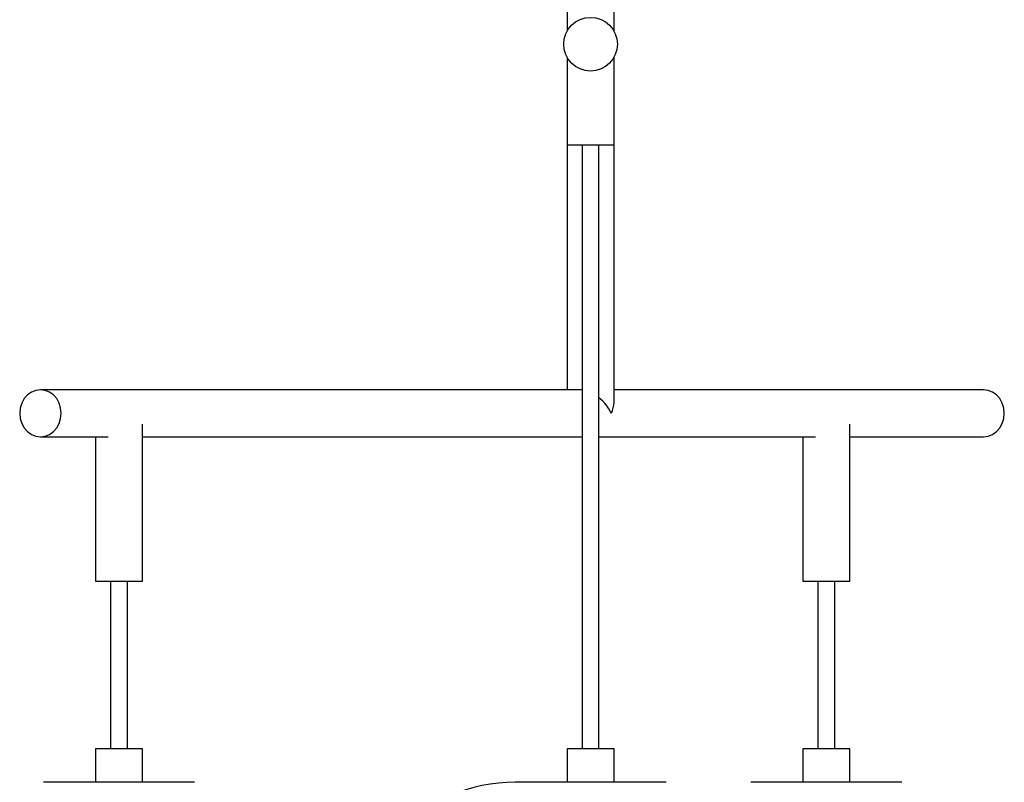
# Model space of a CAD drawing. Header units: millimetres. Extents: x -437 to -24, y 140 to 1720.
# Tile 3 of 4: x -366 to -72, y 440 to 667. Entities that reach past the tile are written whole.
import ezdxf

# ---------------------------------------------------------------- set-up
doc = ezdxf.new("R2010")
doc.units = ezdxf.units.MM

msp = doc.modelspace()

# ---------------------------------------------------------------- linework, layer by layer
at = {"color": 7, "linetype": 'Continuous', "lineweight": 25}
for p, q in [((-202.56, 1659.7), (-202.56, 663.57)), ((-188.56, 663.57), (-188.56, 1659.7)), ((-202.56, 655.81), (-202.56, 556.7)), ((-188.56, 552.98), (-188.56, 655.8)), ((-202.56, 629.7), (-188.56, 629.7)), ((-198.06, 629.7), (-198.06, 449.7)), ((-193.06, 449.7), (-193.06, 629.7)), ((-198.84, 556.7), (-359.53, 556.7)), ((-78.44, 556.7), (-188.56, 556.7)), ((-329.1, 499.7), (-329.1, 546.42)), ((-118.29, 499.7), (-118.29, 546.42)), ((-359.53, 542.7), (-339.38, 542.7)), ((-343.1, 542.7), (-343.1, 499.7)), ((-329.1, 542.7), (-198.06, 542.7)), ((-193.06, 542.7), (-128.56, 542.7)), ((-132.29, 542.7), (-132.29, 499.7)), ((-118.29, 542.7), (-78.44, 542.7)), ((-343.1, 499.7), (-329.1, 499.7)), ((-338.6, 499.7), (-338.6, 449.7)), ((-333.6, 449.7), (-333.6, 499.7)), ((-132.29, 499.7), (-118.29, 499.7)), ((-127.79, 499.7), (-127.79, 449.7)), ((-122.79, 449.7), (-122.79, 499.7)), ((-343.1, 449.7), (-343.1, 439.7)), ((-329.1, 449.7), (-343.1, 449.7)), ((-329.1, 439.7), (-329.1, 449.7)), ((-202.56, 449.7), (-202.56, 439.7)), ((-188.56, 449.7), (-202.56, 449.7)), ((-188.56, 439.7), (-188.56, 449.7)), ((-132.29, 449.7), (-132.29, 439.7)), ((-118.29, 449.7), (-132.29, 449.7)), ((-118.29, 439.7), (-118.29, 449.7)), ((-313.59, 439.7), (-358.61, 439.7)), ((-173.05, 439.7), (-218.07, 439.7)), ((-102.77, 439.7), (-147.8, 439.7))]:
    msp.add_line(p, q, dxfattribs=at)
at = {"color": 7, "linetype": 'Continuous', "lineweight": 25, "flags": 128}
for points in [[(-359.53, 556.7), (-360.9, 556.52), (-362.21, 556.01), (-363.38, 555.17), (-364.36, 554.06), (-365.1, 552.74), (-365.56, 551.26), (-365.71, 549.7), (-365.56, 548.14), (-365.1, 546.66), (-364.36, 545.34), (-363.38, 544.23), (-362.21, 543.39), (-360.9, 542.88), (-359.53, 542.7), (-358.15, 542.88), (-356.84, 543.39), (-355.67, 544.23), (-354.69, 545.34), (-353.96, 546.66), (-353.5, 548.14), (-353.34, 549.7), (-353.5, 551.26), (-353.96, 552.74), (-354.69, 554.06), (-355.67, 555.17), (-356.84, 556.01), (-358.15, 556.52), (-359.53, 556.7)], [(-198.06, 556.65), (-198.25, 556.67), (-198.84, 556.7)], [(-78.44, 542.7), (-77.06, 542.88), (-75.75, 543.39), (-74.58, 544.23), (-73.6, 545.34), (-72.86, 546.66), (-72.41, 548.14), (-72.25, 549.7), (-72.41, 551.26), (-72.86, 552.74), (-73.6, 554.06), (-74.58, 555.17), (-75.75, 556.01), (-77.06, 556.52), (-78.44, 556.7)]]:
    msp.add_lwpolyline(points, dxfattribs=at)
at = {"color": 7, "linetype": 'Continuous', "lineweight": 25}
msp.add_circle((-195.56, 659.7), 8, dxfattribs=at)
for centre, radius, start, end in [((-201.38, 543.87), 13.35, 25.9, 51.4214), ((-196.36, 553.18), 7.81, 333.5334, 358.5307), ((-218.07, 390.22), 49.48, 90, 135.8254)]:
    msp.add_arc(centre, radius, start, end, dxfattribs=at)

doc.saveas('drawing.dxf')
